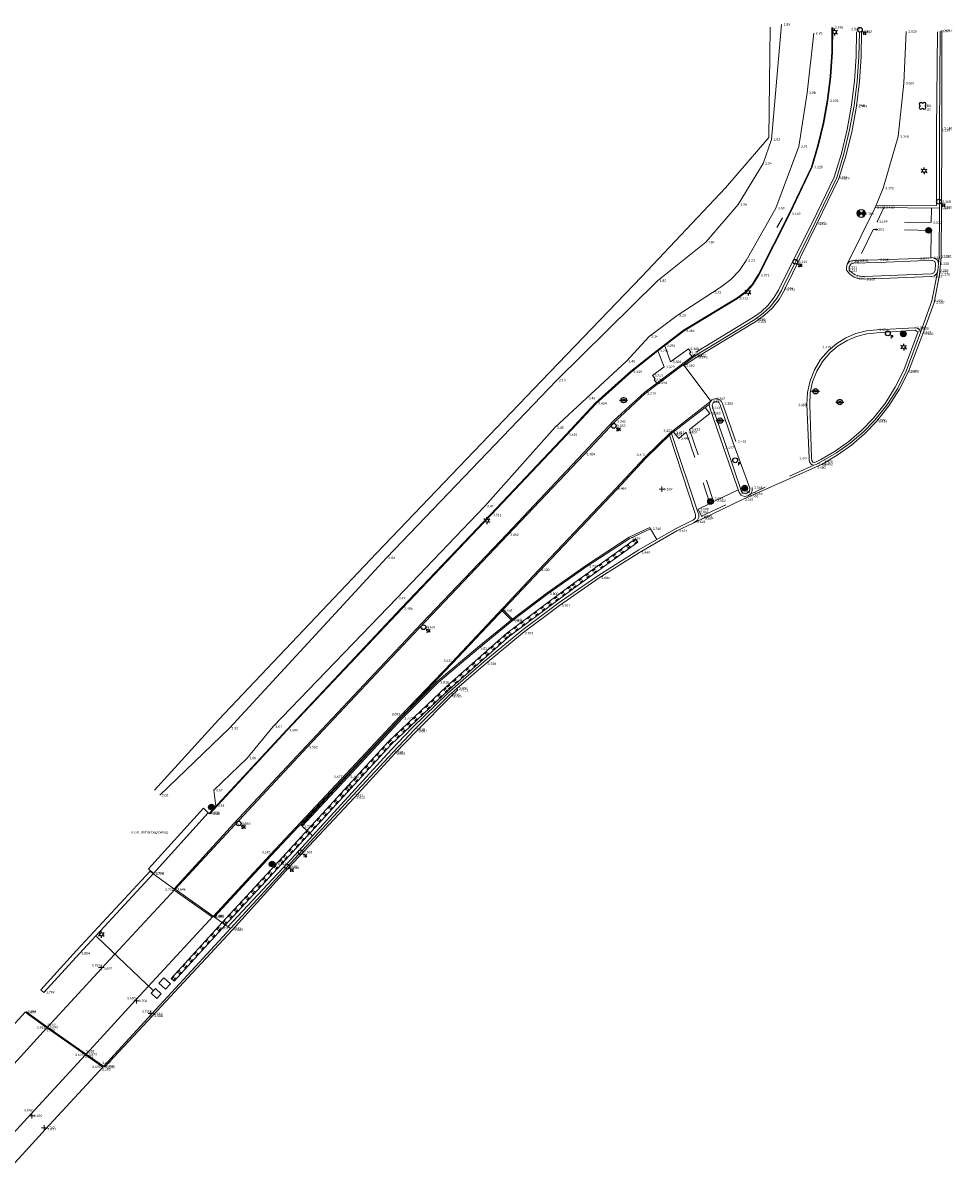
# Model space of a CAD drawing. Header units: metres. Extents: x 152089 to 154194, y 463573 to 464275.
# Tile 35 of 35: x 154125 to 154194, y 464189 to 464275. Entities that reach past the tile are written whole.
import ezdxf
from ezdxf.lldxf.tags import DXFTag

# ---------------------------------------------------------------- set-up
doc = ezdxf.new("R2010")
doc.units = ezdxf.units.M
doc.header["$MEASUREMENT"] = 0
doc.linetypes.add('HIDDEN2', pattern=[2.5, 1, -1.5])
doc.linetypes.add('XX-HIDDEN', pattern=[4, 2, -2])
for name, color, linetype, lineweight, true_color in [('B-ME-AL-HOOGTELABEL_HOOGTEMERK-S', 1, 'Continuous', 0, 0xff0000), ('B-ME-BV-GELEIDECONSTRUCTIE_GELEIDERAIL-G', 7, 'Continuous', 0, 0x7f7fff), ('B-ME-GW-TALUD_TEEN-G', 80, 'Continuous', 0, 0x3fff00), ('B-ME-IE-MEUBILAIR_WEGMEUBILAIR_SLAGBOOM-G', 40, 'Continuous', 0, 0xffbf00), ('B-ME-VH-KANTOPSLUITING_OPSLUITBAND_100X200-G', 7, 'VH-OPSLUITBAND_100X200', 0, 0xff7fbf), ('B-ME-VH-KANTOPSLUITING_OPSLUITBAND_60X200-G', 7, 'VH-OPSLUITBAND_60X200', 0, 0x7f7fff), ('B-ME-VH-KANTOPSLUITING_TROTTOIRBAND_180 200-G', 7, 'VH-TROTTOIRBAND_180-200', 0, 0xff7fff), ('B-ME-VH-KANTOPSLUITING_TROTTOIRBAND_RWS-G', 7, 'VH-RWSBAND', 0, 0x994c99), ('B-ME-VH-VERHARDING_KLINKERS-G', 40, 'Continuous', 0, 0xffbf00), ('B-ME-WH-KUNSTWERK_BRUG-G', 1, 'Continuous', 0, 0xff0000)]:
    doc.layers.add(name, color=color, linetype=linetype, lineweight=lineweight, true_color=true_color)
for name, color, linetype in [('B-ME-GR-BOOM-S', 100, 'Continuous'), ('B-ME-IE-MEUBILAIR_LICHTMAST-S', 1, 'Continuous'), ('B-ME-IE-MEUBILAIR_PAAL-S', 1, 'Continuous'), ('B-ME-IE-MEUBILAIR_STRAATKOLK-S', 1, 'Continuous'), ('B-ME-IE-MEUBILAIR_TROTTOIRKOLK-S', 1, 'Continuous'), ('B-ME-IE-MEUBILAIR_VERKEERSBORD-S', 1, 'Continuous'), ('B-ME-IE-MEUBILAIR_VERKEERSLICHT-S', 1, 'Continuous'), ('B-ME-RI-PUT-S', 1, 'Continuous')]:
    doc.layers.add(name, color=color, linetype=linetype)
for name, color, linetype, lineweight in [('B-ME-GW-TALUD_KRUIN-G', 54, 'Continuous', 18), ('B-ME-IE-TERREINAFSCHEIDING_KUNSTMATIG_HEKWERK-G', 202, 'IE-TERREINAFSCHEIDING-KUNSTMATIG', 18), ('B-ME-IE-TERREINAFSCHEIDING_KUNSTMATIG_MUUR-G', 130, 'IE-TERREINAFSCHEIDING-KUNSTMATIG-DICHT', 18), ('B-ME-VH-MATERIAALGRENS-G', 243, 'XX-HIDDEN', 18), ('B-ME-VH-VERHARDING_ASFALT-G', 2, 'Continuous', 18), ('B-ME-VH-VERHARDING_BETON-G', 21, 'Continuous', 18), ('B-ME-VH-VERHARDING_TEGEL-G', 24, 'Continuous', 18), ('B-ME-VW-VERKEERSTEKEN_BORD_INFO-G', 1, 'Continuous', 18)]:
    doc.layers.add(name, color=color, linetype=linetype, lineweight=lineweight)
doc.styles.add('18_100', font='romans', dxfattribs={"width": 0.8, "height": 0.18})
doc.styles.add('18_200', font='romans', dxfattribs={"width": 0.8, "height": 0.36})
doc.styles.add('SLK', font='calibri.ttf', dxfattribs={"height": 0.3})
doc.linetypes.add('IE-TERREINAFSCHEIDING-KUNSTMATIG', pattern='A,4,[82,NLCS.SHX,S=0.75,R=90,X=0,Y=0],4,-2', length=10)
doc.linetypes.add('IE-TERREINAFSCHEIDING-KUNSTMATIG-DICHT', pattern='A,8,-1,[82,NLCS.SHX,S=0.75,R=90,X=0,Y=0],-1', length=10)
tags = doc.linetypes.add('VH-OPSLUITBAND_100X200', pattern=[16, 8, -2, 4, -2]).pattern_tags.tags
tags[10:11] = [DXFTag(74, 4), DXFTag(75, 0), DXFTag(340, '0'), DXFTag(46, 1.0), DXFTag(50, 0.0), DXFTag(44, 0.0), DXFTag(45, 0.0)]
tags[8:9] = [DXFTag(74, 4), DXFTag(75, 0), DXFTag(340, '0'), DXFTag(46, 1.0), DXFTag(50, 0.0), DXFTag(44, 0.0), DXFTag(45, 0.0)]
tags[6:7] = [DXFTag(74, 4), DXFTag(75, 0), DXFTag(340, '0'), DXFTag(46, 1.0), DXFTag(50, 0.0), DXFTag(44, 0.0), DXFTag(45, 0.0)]
tags[4:5] = [DXFTag(74, 4), DXFTag(75, 0), DXFTag(340, '0'), DXFTag(46, 1.0), DXFTag(50, 0.0), DXFTag(44, 0.0), DXFTag(45, 0.0)]
tags = doc.linetypes.add('VH-OPSLUITBAND_60X200', pattern=[12, 6, -2, 2, -2]).pattern_tags.tags
tags[10:11] = [DXFTag(74, 4), DXFTag(75, 0), DXFTag(340, '0'), DXFTag(46, 1.0), DXFTag(50, 0.0), DXFTag(44, 0.0), DXFTag(45, 0.0)]
tags[8:9] = [DXFTag(74, 4), DXFTag(75, 0), DXFTag(340, '0'), DXFTag(46, 1.0), DXFTag(50, 0.0), DXFTag(44, 0.0), DXFTag(45, 0.0)]
tags[6:7] = [DXFTag(74, 4), DXFTag(75, 0), DXFTag(340, '0'), DXFTag(46, 1.0), DXFTag(50, 0.0), DXFTag(44, 0.0), DXFTag(45, 0.0)]
tags[4:5] = [DXFTag(74, 4), DXFTag(75, 0), DXFTag(340, '0'), DXFTag(46, 1.0), DXFTag(50, 0.0), DXFTag(44, 0.0), DXFTag(45, 0.0)]
tags = doc.linetypes.add('VH-RWSBAND', pattern=[24, 10, -2, 2, -2, 2, -2, 2, -2]).pattern_tags.tags
tags[18:19] = [DXFTag(74, 4), DXFTag(75, 0), DXFTag(340, '0'), DXFTag(46, 1.0), DXFTag(50, 0.0), DXFTag(44, 0.0), DXFTag(45, 0.0)]
tags[16:17] = [DXFTag(74, 4), DXFTag(75, 0), DXFTag(340, '0'), DXFTag(46, 1.0), DXFTag(50, 0.0), DXFTag(44, 0.0), DXFTag(45, 0.0)]
tags[14:15] = [DXFTag(74, 4), DXFTag(75, 0), DXFTag(340, '0'), DXFTag(46, 1.0), DXFTag(50, 0.0), DXFTag(44, 0.0), DXFTag(45, 0.0)]
tags[12:13] = [DXFTag(74, 4), DXFTag(75, 0), DXFTag(340, '0'), DXFTag(46, 1.0), DXFTag(50, 0.0), DXFTag(44, 0.0), DXFTag(45, 0.0)]
tags[10:11] = [DXFTag(74, 4), DXFTag(75, 0), DXFTag(340, '0'), DXFTag(46, 1.0), DXFTag(50, 0.0), DXFTag(44, 0.0), DXFTag(45, 0.0)]
tags[8:9] = [DXFTag(74, 4), DXFTag(75, 0), DXFTag(340, '0'), DXFTag(46, 1.0), DXFTag(50, 0.0), DXFTag(44, 0.0), DXFTag(45, 0.0)]
tags[6:7] = [DXFTag(74, 4), DXFTag(75, 0), DXFTag(340, '0'), DXFTag(46, 1.0), DXFTag(50, 0.0), DXFTag(44, 0.0), DXFTag(45, 0.0)]
tags[4:5] = [DXFTag(74, 4), DXFTag(75, 0), DXFTag(340, '0'), DXFTag(46, 1.0), DXFTag(50, 0.0), DXFTag(44, 0.0), DXFTag(45, 0.0)]
tags = doc.linetypes.add('VH-TROTTOIRBAND_180-200', pattern=[20, 10, -2, 2, -2, 2, -2]).pattern_tags.tags
tags[14:15] = [DXFTag(74, 4), DXFTag(75, 0), DXFTag(340, '0'), DXFTag(46, 1.0), DXFTag(50, 0.0), DXFTag(44, 0.0), DXFTag(45, 0.0)]
tags[12:13] = [DXFTag(74, 4), DXFTag(75, 0), DXFTag(340, '0'), DXFTag(46, 1.0), DXFTag(50, 0.0), DXFTag(44, 0.0), DXFTag(45, 0.0)]
tags[10:11] = [DXFTag(74, 4), DXFTag(75, 0), DXFTag(340, '0'), DXFTag(46, 1.0), DXFTag(50, 0.0), DXFTag(44, 0.0), DXFTag(45, 0.0)]
tags[8:9] = [DXFTag(74, 4), DXFTag(75, 0), DXFTag(340, '0'), DXFTag(46, 1.0), DXFTag(50, 0.0), DXFTag(44, 0.0), DXFTag(45, 0.0)]
tags[6:7] = [DXFTag(74, 4), DXFTag(75, 0), DXFTag(340, '0'), DXFTag(46, 1.0), DXFTag(50, 0.0), DXFTag(44, 0.0), DXFTag(45, 0.0)]
tags[4:5] = [DXFTag(74, 4), DXFTag(75, 0), DXFTag(340, '0'), DXFTag(46, 1.0), DXFTag(50, 0.0), DXFTag(44, 0.0), DXFTag(45, 0.0)]

# ---------------------------------------------------------------- blocks, each defined once
blk = doc.blocks.new('put')
at = {"color": 0, "ltscale": 0.5}
for p, q in [((-0.3, 0), (0, 0)), ((-0.299, 0.028), (-0.028, 0.027)), ((-0.295, 0.055), (-0.055, 0.055)), ((-0.289, 0.083), (-0.083, 0.082)), ((-0.279, 0.11), (-0.11, 0.11)), ((-0.267, 0.137), (-0.138, 0.137)), ((-0.267, 0.137), (-0.138, 0.137)), ((-0.251, 0.165), (-0.165, 0.165)), ((-0.23, 0.192), (-0.192, 0.192)), ((0, 0), (0.3, 0)), ((0.027, 0.027), (0.298, 0.027)), ((0.055, 0.055), (0.295, 0.055)), ((0.082, 0.082), (0.288, 0.082)), ((0.11, 0.11), (0.279, 0.109)), ((0.137, 0.137), (0.267, 0.137)), ((0.165, 0.164), (0.251, 0.164)), ((0.192, 0.192), (0.23, 0.192)), ((-0.299, -0.027), (-0.027, -0.027)), ((-0.295, -0.055), (-0.055, -0.055)), ((-0.289, -0.082), (-0.082, -0.082)), ((-0.28, -0.109), (-0.11, -0.11)), ((-0.267, -0.137), (-0.137, -0.137)), ((-0.251, -0.164), (-0.165, -0.164)), ((-0.231, -0.192), (-0.192, -0.192)), ((0.027, -0.027), (0.298, -0.028)), ((0.054, -0.055), (0.295, -0.055)), ((0.082, -0.082), (0.288, -0.083)), ((0.109, -0.11), (0.279, -0.11)), ((0.137, -0.137), (0.267, -0.137)), ((0.164, -0.165), (0.251, -0.165)), ((0.191, -0.192), (0.23, -0.192))]:
    blk.add_line(p, q, dxfattribs=at)
at = {"ltscale": 0.5}
for p, q in [((0.212, 0.212), (-0.213, -0.212)), ((-0.212, 0.212), (0.212, -0.213))]:
    blk.add_line(p, q, dxfattribs=at)
blk.add_ellipse((0, 0), major_axis=(-0.212, 0.212), ratio=1, start_param=3.926991, end_param=10.210176, dxfattribs=at)
at = {"style": '18_200', "width": 0.8}
blk.add_attdef('HOOGTE', (0.402, 0.261), '', height=0.25, dxfattribs=at)
blk = doc.blocks.new('LICHTMAST')
at = {"ltscale": 0.1}
for p, q in [((-0.11, 0.063), (-0.219, 0.127)), ((0, 0.127), (0, 0.253)), ((0.11, 0.063), (0.219, 0.127)), ((-0.11, -0.063), (-0.219, -0.127)), ((0, -0.127), (0, -0.253)), ((0.11, -0.063), (0.219, -0.127))]:
    blk.add_line(p, q, dxfattribs=at)
blk.add_circle((0, 0), 0.127, dxfattribs=at)
at = {"style": '18_200', "width": 0.8}
blk.add_attdef('HOOGTE', (0.247, 0.242), '', height=0.25, dxfattribs=at)
blk = doc.blocks.new('hoogtemaat')
at = {"color": 0, "linetype": 'ByBlock'}
for points in [[(-0.2, 0, 0), (0.2, 0, 0)], [(0, -0.2, 0), (0, 0.2, 0)]]:
    blk.add_polyline3d(points, dxfattribs=at)
at = {"style": '18_200', "width": 0.8}
blk.add_attdef('HOOGTE', (0.247, 0.263), '', height=0.25, dxfattribs=at)
blk = doc.blocks.new('STRAATKOLK')
at = {"ltscale": 2}
blk.add_ellipse((0, 0), major_axis=(-0.127, 0.127), ratio=1, start_param=3.926991, end_param=10.210176, dxfattribs=at)
at = {"ltscale": 2, "style": '18_100', "width": 0.8}
blk.add_text('SK', height=0.216, dxfattribs=at).set_placement((0.193, -0.375))
at = {"style": '18_200', "width": 0.8}
blk.add_attdef('HOOGTE', (0.29, 0.211), '', height=0.25, dxfattribs=at)
blk = doc.blocks.new('boom')
for centre, major_axis, start_param, end_param in [((-0.122, 0.122), (-0.0916, 0.0916), 4.266828, 8.299543), ((0.122, 0.122), (0.0916, 0.0916), 4.266828, 8.299543), ((-0.122, -0.122), (0.0916, 0.0916), 1.125235, 5.15795), ((0.122, -0.122), (-0.0916, 0.0916), 1.125235, 5.15795)]:
    blk.add_ellipse(centre, major_axis=major_axis, ratio=1, start_param=start_param, end_param=end_param)
at = {"style": '18_200', "width": 0.8}
blk.add_attdef('HOOGTE', (0.314, 0.12), '', height=0.25, dxfattribs=at)
blk = doc.blocks.new('TROTTOIRKOLK')
at = {"ltscale": 2}
blk.add_ellipse((0, 0), major_axis=(-0.127, 0.127), ratio=1, start_param=3.926991, end_param=10.210176, dxfattribs=at)
at = {"ltscale": 2, "style": '18_100', "width": 0.8}
blk.add_text('TK', height=0.216, dxfattribs=at).set_placement((0.193, -0.375))
at = {"style": '18_200', "width": 0.8}
blk.add_attdef('HOOGTE', (0.214, 0.179), '', height=0.25, dxfattribs=at)
blk = doc.blocks.new('verkeersbord')
blk.add_line((-0.3, 0), (0.3, 0))
for radius in [0.2, 0.0745]:
    blk.add_circle((0, 0), radius)
at = {"style": '18_200', "width": 0.8}
blk.add_attdef('HOOGTE', (0.245, 0.178), '', height=0.25, dxfattribs=at)
blk = doc.blocks.new('PAAL')
at = {"ltscale": 2}
blk.add_ellipse((0, 0), major_axis=(-0.181, 0), ratio=1, start_param=3.926991, end_param=10.210176, dxfattribs=at)
at = {"ltscale": 2, "style": '18_200', "width": 0.8}
blk.add_text('P', height=0.218, dxfattribs=at).set_placement((0.219, -0.382))
at = {"style": '18_200', "width": 0.8}
blk.add_attdef('HOOGTE', (0.236, 0.203), '', height=0.25, dxfattribs=at)
blk = doc.blocks.new('Verkeerslicht SLK', base_point=(2557.887, 2858.61))
h = blk.add_hatch()
h.set_pattern_fill('ANSI31', color=256, scale=0.0045, style=0, pattern_type=2)
h.set_pattern_definition([(45, (-97056.483087, -217229.933216), (-0.0101027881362, 0.0101027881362), [])])
edge = h.paths.add_edge_path()
edge.add_arc((2557.887, 2858.61), 0.127, 225, 585)
edge = h.paths.add_edge_path()
edge.add_arc((2557.887, 2858.61), 0.0678, 0, 360)
blk.add_circle((2557.887, 2858.61), 0.0678)
blk.add_ellipse((2557.887, 2858.61), major_axis=(0.149, 0.149), ratio=1)
blk.add_ellipse((2557.887, 2858.61), major_axis=(-0.0895, 0.0895), ratio=1, start_param=1.570796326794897, end_param=7.853981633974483)

msp = doc.modelspace()

# ---------------------------------------------------------------- linework, layer by layer
at = {"layer": 'B-ME-BV-GELEIDECONSTRUCTIE_GELEIDERAIL-G'}
msp.add_lwpolyline([(154170.704, 464236.843), (154165.935, 464233.401), (154161.089, 464229.798), (154156.585, 464225.793), (154152.236, 464221.676), (154149.189, 464218.358), (154144.321, 464213.04), (154139.786, 464208.145), (154135.975, 464203.949), (154136.197, 464203.747), (154140.007, 464207.942), (154144.541, 464212.837), (154149.41, 464218.155), (154152.449, 464221.465), (154156.787, 464225.572), (154161.279, 464229.565), (154166.068, 464233.132), (154170.88, 464236.6)], close=True, dxfattribs=at)
at = {"layer": 'B-ME-BV-GELEIDECONSTRUCTIE_GELEIDERAIL-G', "linetype": 'HIDDEN2', "ltscale": 0.25}
for points in [[(154136.03, 464203.898), (154139.841, 464208.094), (154144.376, 464212.989), (154149.244, 464218.307), (154152.289, 464221.623), (154156.635, 464225.738), (154161.137, 464229.74), (154165.979, 464233.341), (154170.748, 464236.782)], [(154136.141, 464203.798), (154139.952, 464207.993), (154144.486, 464212.888), (154149.355, 464218.206), (154152.396, 464221.518), (154156.737, 464225.627), (154161.232, 464229.623), (154166.068, 464233.22), (154170.836, 464236.66)]]:
    msp.add_lwpolyline(points, dxfattribs=at)
at = {"layer": 'B-ME-GW-TALUD_KRUIN-G'}
msp.add_lwpolyline([(154139.324, 464216.85), (154139.176, 464218.035), (154141.674, 464220.445), (154143.619, 464222.8), (154152.852, 464232.403), (154159.451, 464239.296), (154164.683, 464245.172), (154167.055, 464247.385), (154170.032, 464250.137), (154171.741, 464252), (154173.841, 464253.559), (154176.477, 464255.28), (154177.133, 464255.709), (154177.857, 464256.268), (154178.484, 464256.934), (154178.999, 464257.691), (154181.22, 464261.588), (154182.943, 464266.218), (154183.546, 464270.231), (154184.05, 464274.703)], dxfattribs=at)
at = {"layer": 'B-ME-GW-TALUD_TEEN-G'}
msp.add_lwpolyline([(154135.12, 464217.665), (154140.333, 464222.678), (154152.077, 464235.436), (154164.833, 464248.737), (154172.371, 464256.17), (154175.983, 464259.044), (154178.407, 464261.883), (154180.269, 464264.945), (154180.888, 464266.748), (154181.644, 464275.351)], dxfattribs=at)
at = {"layer": 'B-ME-IE-MEUBILAIR_WEGMEUBILAIR_SLAGBOOM-G'}
msp.add_lwpolyline([(154130.403, 464207.092), (154134.648, 464203.033)], dxfattribs=at)
for points in [[(154135.066, 464203.59), (154135.44, 464203.997), (154135.928, 464203.548), (154135.554, 464203.142), (154135.066, 464203.59)], [(154134.902, 464202.456), (154134.481, 464202.859), (154134.815, 464203.207), (154135.236, 464202.804), (154134.902, 464202.456)]]:
    msp.add_lwpolyline(points, close=True, dxfattribs=at)
at = {"layer": 'B-ME-IE-TERREINAFSCHEIDING_KUNSTMATIG_HEKWERK-G'}
msp.add_lwpolyline([(154134.731, 464218.028), (154139.517, 464223.298), (154151.341, 464235.77), (154163.694, 464248.686), (154171.198, 464256.493), (154177.455, 464263.129), (154180.687, 464266.885), (154180.802, 464275.154)], dxfattribs=at)
at = {"layer": 'B-ME-IE-TERREINAFSCHEIDING_KUNSTMATIG_MUUR-G'}
for points in [[(154134.664, 464211.815), (154138.758, 464216.348), (154138.387, 464216.683), (154134.293, 464212.15)], [(154134.401, 464211.975), (154128.892, 464206.031), (154126.236, 464203.109), (154126.458, 464202.907), (154129.113, 464205.828), (154134.621, 464211.771)]]:
    msp.add_lwpolyline(points, close=True, dxfattribs=at)
at = {"layer": 'B-ME-VH-KANTOPSLUITING_OPSLUITBAND_100X200-G'}
msp.add_line((154161.51, 464230.834), (154160.808, 464231.537), dxfattribs=at)
for points in [[(154136.226, 464210.693), (154140.659, 464215.533), (154146.09, 464221.338), (154154.741, 464230.531), (154161.114, 464237.231), (154166.79, 464243.257), (154169.105, 464245.701), (154171.423, 464247.821), (154175.147, 464250.648)], [(154139.217, 464208.554), (154143.453, 464213.144), (154148.778, 464218.79), (154153.152, 464223.489), (154157.012, 464227.512), (154163.567, 464234.462), (154169.318, 464240.554), (154171.488, 464242.876), (154173.34, 464244.681), (154176.249, 464246.941)], [(154145.776, 464215.334), (154145.702, 464215.402), (154149.148, 464219.115), (154153.192, 464223.482), (154155.89, 464226.182), (154158.903, 464228.726), (154161.438, 464230.779), (154164.098, 464232.816), (154167.047, 464234.879), (154170.237, 464236.966), (154171.797, 464237.7), (154171.839, 464237.609)]]:
    msp.add_lwpolyline(points, dxfattribs=at)
at = {"layer": 'B-ME-VH-KANTOPSLUITING_OPSLUITBAND_60X200-G'}
msp.add_lwpolyline([(154138.816, 464216.302), (154144.624, 464222.564), (154153.208, 464231.674), (154159.862, 464238.676), (154165.525, 464244.669), (154167.725, 464247.031), (154170.366, 464249.402), (154172.36, 464250.96), (154174.31, 464252.474), (154178.314, 464254.882), (154178.925, 464255.332), (154179.442, 464255.887), (154179.846, 464256.529), (154179.887, 464256.608), (154182.209, 464261.195), (154183.871, 464264.701), (154184.353, 464266.328), (154184.746, 464267.979), (154185.05, 464269.649), (154185.275, 464271.463), (154185.395, 464273.286), (154185.408, 464275.114)], dxfattribs=at)
at = {"layer": 'B-ME-VH-KANTOPSLUITING_TROTTOIRBAND_180 200-G'}
for points in [[(154193.306, 464274.79), (154193.234, 464267.401), (154193.236, 464261.787), (154188.712, 464261.834)], [(154140.228, 464207.816), (154144.68, 464212.58), (154149.485, 464217.834), (154152.442, 464221.055), (154154.032, 464222.734), (154156.681, 464225.295), (154159.363, 464227.65), (154162.212, 464229.985), (154165.002, 464232.078), (154167.888, 464234.072), (154170.975, 464236.032), (154173.718, 464237.61), (154175.063, 464238.284), (154175.2, 464238.43), (154175.208, 464238.63), (154175.174, 464238.734), (154173.262, 464244.605)]]:
    msp.add_lwpolyline(points, dxfattribs=at)
for points in [[(154191.856, 464257.65), (154192.888, 464257.684), (154192.938, 464257.686), (154193.109, 464257.615), (154193.169, 464257.441), (154193.122, 464256.938), (154193.033, 464256.756), (154192.846, 464256.677), (154192.843, 464256.677), (154187.841, 464256.494), (154187.488, 464256.507), (154187.151, 464256.614), (154186.912, 464256.759), (154186.71, 464256.952), (154186.703, 464257.158), (154186.739, 464257.309), (154186.845, 464257.423), (154186.994, 464257.468), (154187.007, 464257.469), (154188.868, 464257.532)], [(154191.866, 464252.355), (154191.744, 464252.401), (154191.625, 464252.464), (154188.787, 464252.259), (154188.012, 464252.186), (154187.256, 464251.998), (154186.538, 464251.697), (154185.874, 464251.291), (154185.279, 464250.788), (154184.719, 464250.138), (154184.276, 464249.403), (154183.961, 464248.605), (154183.784, 464247.766), (154183.75, 464246.908), (154183.893, 464242.903), (154183.9, 464242.709), (154183.976, 464242.58), (154184.126, 464242.572), (154184.576, 464242.783), (154185.655, 464243.416), (154186.673, 464244.145), (154187.62, 464244.962), (154188.49, 464245.862), (154189.381, 464246.984), (154190.151, 464248.192), (154190.792, 464249.473)], [(154179.263, 464240.646), (154179.239, 464240.419), (154179.078, 464240.259), (154178.917, 464240.227), (154178.761, 464240.274), (154178.644, 464240.389), (154177.493, 464243.778), (154176.47, 464246.716), (154176.455, 464246.877), (154176.526, 464247.023), (154176.662, 464247.111), (154176.825, 464247.115), (154176.965, 464247.033), (154177.043, 464246.89), (154178.022, 464244.039)]]:
    msp.add_lwpolyline(points, close=True, dxfattribs=at)
at = {"layer": 'B-ME-VH-KANTOPSLUITING_TROTTOIRBAND_RWS-G'}
msp.add_lwpolyline([(154175.271, 464250.84), (154179.539, 464253.433), (154180.108, 464253.835), (154180.615, 464254.313), (154181.05, 464254.857), (154181.406, 464255.456), (154181.52, 464255.682), (154183.967, 464260.55), (154185.584, 464263.916), (154186.121, 464265.687), (154186.555, 464267.486), (154186.885, 464269.308), (154187.108, 464271.126), (154187.226, 464272.955), (154187.241, 464274.787)], dxfattribs=at)
at = {"layer": 'B-ME-VH-MATERIAALGRENS-G'}
msp.add_line((154184.055, 464242.375), (154179.33, 464240.204), dxfattribs=at)
for points in [[(154192.854, 464261.615), (154192.844, 464260.531), (154188.783, 464260.575), (154189.296, 464261.644)], [(154192.821, 464257.887), (154192.839, 464259.93), (154188.504, 464260.01), (154187.363, 464257.686)], [(154172.306, 464248.491), (154172.108, 464248.744), (154172.189, 464248.826), (154171.991, 464249.067), (154172.848, 464249.714), (154172.397, 464250.913)], [(154172.9, 464251.303), (154173.341, 464250.098), (154174.668, 464251.068), (154174.852, 464250.826), (154174.746, 464250.757), (154174.938, 464250.489)], [(154175.927, 464246.691), (154176.285, 464246.232), (154174.764, 464245.033), (154176.552, 464239.641), (154176.669, 464239.7), (154178.392, 464240.505)], [(154173.561, 464244.853), (154173.968, 464244.366), (154174.513, 464244.838), (154176.281, 464239.505), (154175.397, 464239.061), (154175.659, 464238.554), (154178.863, 464240.027)]]:
    msp.add_lwpolyline(points, dxfattribs=at)
at = {"layer": 'B-ME-VH-VERHARDING_ASFALT-G'}
msp.add_line((154136.212, 464210.553), (154139.068, 464208.537), dxfattribs=at)
for points in [[(154193.628, 464274.902), (154193.621, 464267.57), (154193.596, 464261.637), (154193.578, 464257.992), (154193.454, 464256.627), (154193.048, 464254.537), (154192.211, 464252.19), (154191.126, 464249.379), (154190.467, 464248.048), (154189.673, 464246.794), (154188.75, 464245.63), (154187.848, 464244.698), (154186.864, 464243.852), (154185.806, 464243.1), (154184.683, 464242.45), (154184.143, 464242.186), (154178.732, 464239.793), (154175.766, 464238.383), (154173.809, 464237.442), (154171.01, 464235.829), (154168.009, 464233.93), (154165.037, 464231.854), (154162.269, 464229.782), (154159.498, 464227.497), (154157.34, 464225.646), (154157.421, 464225.539), (154156.921, 464225.082), (154154.339, 464222.464), (154152.703, 464220.788), (154149.687, 464217.489), (154144.767, 464212.221), (154140.558, 464207.597), (154134.572, 464201.149), (154130.99, 464197.32)], [(154190.961, 464274.83), (154190.79, 464270.949), (154190.369, 464266.965), (154189.245, 464263.094), (154188.634, 464261.649), (154186.557, 464257.41), (154186.499, 464257.159), (154186.505, 464256.945), (154186.752, 464256.657), (154187.065, 464256.441), (154187.452, 464256.308), (154187.86, 464256.286), (154192.856, 464256.477), (154192.868, 464256.477), (154193.093, 464256.542), (154193.261, 464256.705), (154193.334, 464256.927), (154193.371, 464257.433)], [(154192.045, 464252.282), (154191.991, 464252.463), (154191.859, 464252.598), (154191.737, 464252.647), (154191.606, 464252.654), (154188.799, 464252.485), (154187.992, 464252.405), (154187.207, 464252.206), (154186.46, 464251.891), (154185.769, 464251.467), (154185.15, 464250.944), (154184.566, 464250.267), (154184.103, 464249.502), (154183.773, 464248.672), (154183.585, 464247.798), (154183.544, 464246.905), (154183.695, 464242.885), (154183.701, 464242.726), (154183.753, 464242.553), (154183.881, 464242.425), (154184.055, 464242.375), (154184.231, 464242.415), (154184.231, 464242.415)], [(154179.436, 464240.697), (154179.446, 464240.437), (154179.33, 464240.204), (154179.117, 464240.056)]]:
    msp.add_lwpolyline(points, dxfattribs=at)
at = {"layer": 'B-ME-VH-VERHARDING_ASFALT-G', "linetype": 'Continuous'}
for points in [[(154187.624, 464274.813), (154187.606, 464272.949), (154187.482, 464271.089), (154187.253, 464269.238), (154186.918, 464267.405), (154186.479, 464265.594), (154185.938, 464263.81), (154184.284, 464260.418), (154181.865, 464255.481), (154181.861, 464255.472), (154181.455, 464254.774), (154180.954, 464254.141), (154180.368, 464253.586), (154179.709, 464253.12), (154175.302, 464250.451), (154174.35, 464249.821), (154176.344, 464247.148), (154176.429, 464247.248), (154176.626, 464247.339), (154176.878, 464247.329), (154177.095, 464247.198), (154177.22, 464246.979), (154178.219, 464244.129)], [(154179.436, 464240.697), (154179.446, 464240.437), (154179.33, 464240.204), (154179.117, 464240.056), (154178.863, 464240.027)]]:
    msp.add_lwpolyline(points, dxfattribs=at)
at = {"layer": 'B-ME-VH-VERHARDING_ASFALT-G'}
msp.add_lwpolyline([(154139.126, 464208.619), (154136.281, 464210.627), (154130.776, 464204.686), (154126.738, 464200.299), (154129.624, 464198.28), (154133.344, 464202.342)], close=True, dxfattribs=at)
msp.add_point((154174.35, 464249.821), dxfattribs=at)
at = {"layer": 'B-ME-VH-VERHARDING_BETON-G'}
for p, q in [((154139.137, 464208.597), (154140.408, 464207.679)), ((154126.738, 464200.299), (154125.096, 464201.463)), ((154130.927, 464197.377), (154129.624, 464198.28))]:
    msp.add_line(p, q, dxfattribs=at)
msp.add_lwpolyline([(154126.458, 464202.907), (154129.113, 464205.828), (154134.621, 464211.771), (154136.259, 464210.604)], dxfattribs=at)
at = {"layer": 'B-ME-VH-VERHARDING_KLINKERS-G'}
msp.add_line((154161.43, 464230.772), (154160.74, 464231.464), dxfattribs=at)
msp.add_lwpolyline([(154146.551, 464214.625), (154145.776, 464215.334), (154149.222, 464219.047), (154153.264, 464223.413), (154155.958, 464226.108), (154158.967, 464228.649), (154161.5, 464230.701), (154164.157, 464232.735), (154167.103, 464234.796), (154170.286, 464236.879), (154171.839, 464237.609), (154172.306, 464236.798)], dxfattribs=at)
at = {"layer": 'B-ME-VH-VERHARDING_TEGEL-G'}
for points in [[(154134.621, 464211.771), (154138.758, 464216.348), (154138.86, 464216.261), (154144.667, 464222.523), (154153.252, 464231.632), (154159.906, 464238.635), (154165.569, 464244.628), (154167.767, 464246.988), (154170.405, 464249.356), (154172.397, 464250.913), (154174.344, 464252.424), (154178.345, 464254.83), (154178.965, 464255.287), (154179.49, 464255.851), (154179.9, 464256.502), (154179.94, 464256.581), (154182.263, 464261.169), (154183.927, 464264.679), (154184.41, 464266.31), (154184.805, 464267.966), (154185.109, 464269.64), (154185.335, 464271.457), (154185.455, 464273.284), (154185.468, 464275.115)], [(154136.277, 464210.621), (154140.752, 464215.455), (154146.148, 464221.262), (154154.515, 464230.136), (154161.177, 464237.161), (154166.893, 464243.193), (154169.189, 464245.635), (154171.449, 464247.722), (154175.195, 464250.561), (154179.641, 464253.274), (154180.248, 464253.706), (154180.789, 464254.218), (154181.253, 464254.801), (154181.631, 464255.443), (154181.708, 464255.598), (154184.133, 464260.476), (154185.785, 464263.889), (154186.307, 464265.66), (154186.734, 464267.456), (154187.065, 464269.273), (154187.298, 464271.095), (154187.435, 464272.928), (154187.475, 464274.765)], [(154193.498, 464274.838), (154193.451, 464267.45), (154193.454, 464261.609), (154188.634, 464261.649)], [(154193.454, 464261.609), (154193.422, 464257.982), (154193.371, 464257.433)], [(154186.557, 464257.41), (154186.733, 464257.597), (154186.979, 464257.672), (154187, 464257.673), (154188.849, 464257.737), (154191.863, 464257.829), (154192.864, 464257.89), (154192.917, 464257.893), (154193.152, 464257.84), (154193.321, 464257.669), (154193.371, 464257.433)], [(154184.231, 464242.415), (154185.764, 464243.279), (154186.786, 464244.008), (154187.739, 464244.827), (154188.616, 464245.727), (154189.525, 464246.863), (154190.312, 464248.088), (154190.967, 464249.387), (154192.045, 464252.282), (154192.893, 464254.668), (154193.301, 464256.799)], [(154139.144, 464208.621), (154143.38, 464213.212), (154148.705, 464218.859), (154153.079, 464223.558), (154156.939, 464227.581), (154163.495, 464234.531), (154169.245, 464240.623), (154171.416, 464242.946), (154173.274, 464244.757), (154176.344, 464247.148), (154176.289, 464247.083), (154176.231, 464246.875), (154176.265, 464246.661), (154177.296, 464243.678), (154178.462, 464240.318), (154178.626, 464240.122), (154178.863, 464240.027)], [(154175.049, 464238.038), (154175.346, 464238.251), (154175.445, 464238.439), (154175.453, 464238.648), (154175.368, 464238.84), (154173.405, 464244.732)], [(154130.883, 464197.329), (154134.538, 464201.305), (154140.42, 464207.692), (154144.655, 464212.309), (154149.569, 464217.646), (154152.578, 464220.89), (154154.177, 464222.585), (154156.788, 464225.162), (154157.34, 464225.646)]]:
    msp.add_lwpolyline(points, dxfattribs=at)
at = {"layer": 'B-ME-VW-VERKEERSTEKEN_BORD_INFO-G'}
msp.add_line((154181.713, 464260.876), (154181.296, 464260.144), dxfattribs=at)
at = {"layer": 'B-ME-WH-KUNSTWERK_BRUG-G'}
msp.add_line((154130.875, 464197.32), (154129.577, 464198.242), dxfattribs=at)
for points in [[(154118.866, 464191.748), (154118.925, 464191.617), (154118.886, 464191.495), (154118.082, 464190.339), (154119.144, 464189.659), (154119.906, 464190.703), (154119.921, 464190.723), (154120.047, 464190.8), (154120.191, 464190.768), (154121.723, 464189.69), (154125.48, 464193.782), (154129.577, 464198.242), (154126.691, 464200.258), (154122.719, 464195.924), (154118.941, 464191.787), (154118.866, 464191.748), (154117.272, 464192.914), (154121.208, 464197.23), (154125.056, 464201.422), (154126.691, 464200.258)], [(154123.045, 464188.801), (154126.567, 464192.663), (154130.883, 464197.329)]]:
    msp.add_lwpolyline(points, dxfattribs=at)

# ---------------------------------------------------------------- block references
at = {"layer": 'B-ME-AL-HOOGTELABEL_HOOGTEMERK-S'}
for p in [(154172.681, 464240.575), (154130.738, 464204.763), (154133.397, 464202.265), (154134.451, 464201.322), (154125.556, 464193.666), (154126.489, 464192.762)]:
    msp.add_blockref('hoogtemaat', p, dxfattribs=at)
at = {"layer": 'B-ME-GR-BOOM-S'}
msp.add_blockref('boom', (154192.195, 464269.257), dxfattribs=at)
at = {"layer": 'B-ME-IE-MEUBILAIR_LICHTMAST-S'}
for p in [(154185.6, 464274.782), (154192.312, 464264.4), (154179.133, 464255.319), (154190.778, 464251.199), (154159.592, 464238.213), (154130.754, 464207.25)]:
    msp.add_blockref('LICHTMAST', p, dxfattribs=at)
at = {"layer": 'B-ME-IE-MEUBILAIR_PAAL-S'}
for p in [(154189.587, 464252.227), (154178.17, 464242.73)]:
    msp.add_blockref('PAAL', p, dxfattribs=at)
at = {"layer": 'B-ME-IE-MEUBILAIR_STRAATKOLK-S'}
for p in [(154182.672, 464257.588), (154169.081, 464245.304), (154154.854, 464230.234), (154141.026, 464215.551)]:
    msp.add_blockref('STRAATKOLK', p, dxfattribs=at)
at = {"layer": 'B-ME-IE-MEUBILAIR_TROTTOIRKOLK-S'}
for p in [(154187.504, 464274.949), (154193.417, 464262.083), (154145.661, 464213.394), (154144.655, 464212.309)]:
    msp.add_blockref('TROTTOIRKOLK', p, dxfattribs=at)
at = {"layer": 'B-ME-IE-MEUBILAIR_VERKEERSBORD-S'}
for p in [(154184.181, 464247.897), (154169.829, 464247.226), (154185.998, 464247.088), (154177.038, 464245.698)]:
    msp.add_blockref('verkeersbord', p, dxfattribs=at)
at = {"layer": 'B-ME-IE-MEUBILAIR_VERKEERSLICHT-S'}
for p in [(154192.644, 464259.935), (154190.748, 464252.186), (154178.883, 464240.652), (154176.331, 464239.647), (154138.991, 464216.777), (154143.533, 464212.51)]:
    msp.add_blockref('Verkeerslicht SLK', p, dxfattribs=at)
at = {"layer": 'B-ME-RI-PUT-S'}
msp.add_blockref('put', (154187.6, 464261.206), dxfattribs=at)

# ---------------------------------------------------------------- texts
at = {"layer": 'B-ME-AL-HOOGTELABEL_HOOGTEMERK-S', "style": 'SLK'}
for s, p in [('3.629', (154172.831, 464240.485)), ('n.t.m. dichte begroeiing', (154132.992, 464214.803)), ('3.755', (154130.025, 464204.82)), ('3.706', (154133.547, 464202.175)), ('3.720', (154133.785, 464201.391)), ('3.695', (154125.706, 464193.576)), ('3.707', (154126.639, 464192.672))]:
    msp.add_text(s, height=0.18, dxfattribs=at).set_placement(p)
at = {"layer": 'B-ME-GR-BOOM-S', "style": 'SLK'}
for s, p in [('20', (154192.495, 464268.897)), ('EIK', (154192.495, 464269.167))]:
    msp.add_text(s, height=0.18, dxfattribs=at).set_placement(p)
at = {"layer": 'B-ME-GW-TALUD_KRUIN-G', "style": 'SLK'}
for s, p in [('2.92', (154184.2, 464274.613)), ('2.98', (154183.696, 464270.141)), ('2.91', (154183.093, 464266.128)), ('3.09', (154181.37, 464261.498)), ('3.21', (154179.149, 464257.601)), ('3.33', (154176.627, 464255.19)), ('3.38', (154173.991, 464253.469)), ('3.34', (154171.891, 464251.91)), ('3.40', (154170.182, 464250.047)), ('3.43', (154167.205, 464247.295)), ('3.48', (154164.833, 464245.082)), ('3.47', (154159.601, 464239.206)), ('3.49', (154153.002, 464232.313)), ('3.61', (154143.769, 464222.71)), ('3.66', (154141.824, 464220.355)), ('3.67', (154139.326, 464217.945)), ('3.65', (154139.468, 464216.808))]:
    msp.add_text(s, height=0.18, dxfattribs=at).set_placement(p)
at = {"layer": 'B-ME-GW-TALUD_TEEN-G', "style": 'SLK'}
for s, p in [('1.89', (154181.794, 464275.261)), ('2.03', (154181.038, 464266.658)), ('2.04', (154180.419, 464264.855)), ('1.96', (154178.557, 464261.793)), ('1.84', (154176.133, 464258.954)), ('1.87', (154172.521, 464256.08)), ('2.13', (154164.983, 464248.647)), ('2.02', (154152.227, 464235.346)), ('2.32', (154140.483, 464222.588)), ('2.03', (154135.27, 464217.575))]:
    msp.add_text(s, height=0.18, dxfattribs=at).set_placement(p)
at = {"layer": 'B-ME-IE-MEUBILAIR_STRAATKOLK-S', "style": 'SLK'}
for s, p in [('3.113', (154182.912, 464257.498)), ('3.353', (154169.321, 464245.214)), ('3.469', (154155.094, 464230.144)), ('3.563', (154141.266, 464215.461))]:
    msp.add_text(s, height=0.18, dxfattribs=at).set_placement(p)
at = {"layer": 'B-ME-IE-MEUBILAIR_TROTTOIRKOLK-S', "style": 'SLK'}
for s, p in [('2.839', (154186.855, 464274.913)), ('3.168', (154193.657, 464261.993)), ('3.582', (154145.901, 464213.304)), ('3.582', (154143.944, 464212.441))]:
    msp.add_text(s, height=0.18, dxfattribs=at).set_placement(p)
at = {"layer": 'B-ME-RI-PUT-S', "style": 'SLK'}
msp.add_text('3.165', height=0.18, dxfattribs=at).set_placement((154187.9, 464261.116))
at = {"layer": 'B-ME-VH-MATERIAALGRENS-G', "style": 'SLK'}
for s, p in [('3.183', (154189.444, 464261.55)), ('3.195', (154193.604, 464261.519)), ('3.199', (154188.932, 464260.497)), ('3.200', (154192.967, 464260.441)), ('3.201', (154188.654, 464259.92)), ('3.241', (154187.512, 464257.593)), ('3.232', (154193.572, 464257.892)), ('3.294', (154172.547, 464250.823)), ('3.292', (154173.05, 464251.213)), ('3.300', (154174.818, 464250.978)), ('3.282', (154174.896, 464250.667)), ('3.306', (154173.491, 464250.008)), ('3.253', (154175.069, 464250.426)), ('3.345', (154172.141, 464248.977)), ('3.329', (154172.998, 464249.624)), ('3.321', (154172.258, 464248.654)), ('3.294', (154172.426, 464248.44)), ('3.393', (154176.435, 464246.142)), ('3.411', (154173.741, 464244.727)), ('3.429', (154174.663, 464244.748)), ('3.423', (154174.914, 464244.943)), ('3.442', (154174.118, 464244.276)), ('3.480', (154184.293, 464242.096)), ('3.521', (154178.542, 464240.415)), ('3.566', (154179.582, 464240.148)), ('3.553', (154176.628, 464239.773)), ('3.560', (154176.819, 464239.61)), ('3.598', (154175.547, 464238.971)), ('3.599', (154175.809, 464238.464))]:
    msp.add_text(s, height=0.18, dxfattribs=at).set_placement(p)
at = {"layer": 'B-ME-VH-VERHARDING_ASFALT-G', "style": 'SLK'}
for s, p in [('3.067', (154193.778, 464274.812)), ('2.893', (154187.774, 464274.723)), ('3.025', (154191.111, 464274.74)), ('3.081', (154190.94, 464270.859)), ('2.984', (154187.403, 464269.148)), ('3.140', (154193.771, 464267.48)), ('3.146', (154190.519, 464266.875)), ('3.079', (154186.088, 464263.72)), ('3.172', (154189.395, 464263.004)), ('3.171', (154188.784, 464261.559)), ('3.205', (154193.746, 464261.547)), ('3.101', (154184.434, 464260.328)), ('3.204', (154186.815, 464257.498)), ('3.261', (154193.728, 464257.902)), ('3.271', (154193.451, 464256.709)), ('3.278', (154193.604, 464256.537)), ('3.173', (154182.015, 464255.391)), ('3.293', (154193.043, 464254.578)), ('3.307', (154193.198, 464254.447)), ('3.203', (154179.859, 464253.03)), ('3.374', (154188.949, 464252.395)), ('3.386', (154191.756, 464252.564)), ('3.330', (154192.009, 464252.508)), ('3.307', (154192.195, 464252.192)), ('3.333', (154192.361, 464252.1)), ('3.415', (154184.694, 464251.098)), ('3.263', (154174.5, 464249.731)), ('3.263', (154174.5, 464249.731)), ('3.243', (154175.452, 464250.361)), ('3.358', (154191.276, 464249.289)), ('3.342', (154176.497, 464247.054)), ('3.367', (154176.776, 464247.249)), ('3.373', (154176.415, 464246.571)), ('3.383', (154177.37, 464246.889)), ('3.488', (154182.878, 464246.777)), ('3.419', (154188.9, 464245.54)), ('3.457', (154177.446, 464243.588)), ('3.462', (154178.369, 464244.039)), ('3.494', (154182.97, 464242.766)), ('3.480', (154184.293, 464242.096)), ('3.480', (154184.381, 464242.325)), ('3.475', (154184.83, 464242.553)), ('3.482', (154184.833, 464242.36)), ('3.534', (154178.612, 464240.228)), ('3.556', (154179.586, 464240.607)), ('3.565', (154178.882, 464239.703)), ('3.565', (154179.267, 464239.966)), ('3.604', (154175.916, 464238.293)), ('3.621', (154173.959, 464237.352)), ('3.649', (154171.16, 464235.739)), ('3.686', (154168.159, 464233.84)), ('3.701', (154165.187, 464231.764)), ('3.703', (154162.419, 464229.692)), ('3.726', (154159.648, 464227.407)), ('3.705', (154157.49, 464225.556)), ('3.711', (154157.571, 464225.449)), ('3.705', (154157.071, 464224.992)), ('3.687', (154154.489, 464222.374)), ('3.661', (154152.853, 464220.698)), ('3.652', (154149.837, 464217.399)), ('3.626', (154144.917, 464212.131)), ('3.646', (154136.431, 464210.537)), ('3.602', (154139.276, 464208.529)), ('3.602', (154139.276, 464208.529)), ('3.620', (154140.708, 464207.507)), ('3.697', (154130.926, 464204.596)), ('3.650', (154132.667, 464202.377)), ('3.608', (154134.722, 464201.059)), ('3.695', (154126.888, 464200.209)), ('3.618', (154129.584, 464198.401)), ('3.595', (154131.14, 464197.23))]:
    msp.add_text(s, height=0.18, dxfattribs=at).set_placement(p)
at = {"layer": 'B-ME-VH-VERHARDING_BETON-G', "style": 'SLK'}
for s, p in [('3.778', (154134.771, 464211.681)), ('3.720', (154135.527, 464210.515)), ('3.668', (154139.287, 464208.507)), ('3.701', (154139.621, 464207.616)), ('3.804', (154129.263, 464205.738)), ('3.799', (154126.608, 464202.817)), ('3.799', (154125.246, 464201.373)), ('3.749', (154126.682, 464200.395)), ('3.672', (154129.796, 464198.186)), ('3.687', (154130.824, 464197.542))]:
    msp.add_text(s, height=0.18, dxfattribs=at).set_placement(p)
at = {"layer": 'B-ME-VH-VERHARDING_KLINKERS-G', "style": 'SLK'}
for s, p in [('3.740', (154171.989, 464237.519)), ('3.759', (154170.436, 464236.789)), ('3.797', (154167.253, 464234.706)), ('3.800', (154164.307, 464232.645)), ('3.541', (154160.876, 464231.388)), ('3.663', (154161.564, 464230.698)), ('3.804', (154161.65, 464230.611)), ('3.827', (154159.117, 464228.559)), ('3.810', (154156.108, 464226.018)), ('3.773', (154153.414, 464223.323)), ('3.753', (154149.372, 464218.957)), ('3.720', (154145.926, 464215.244))]:
    msp.add_text(s, height=0.18, dxfattribs=at).set_placement(p)
at = {"layer": 'B-ME-VH-VERHARDING_TEGEL-G', "style": 'SLK'}
for s, p in [('2.978', (154185.618, 464275.025)), ('2.878', (154187.625, 464274.675)), ('3.072', (154193.648, 464274.748)), ('3.031', (154185.259, 464269.55)), ('2.955', (154187.215, 464269.183)), ('3.114', (154193.601, 464267.36)), ('3.128', (154184.077, 464264.589)), ('3.054', (154185.935, 464263.799)), ('3.169', (154182.413, 464261.079)), ('3.171', (154188.784, 464261.559)), ('3.195', (154193.604, 464261.519)), ('3.078', (154184.283, 464260.386)), ('3.223', (154187.15, 464257.583)), ('3.236', (154188.999, 464257.647)), ('3.244', (154192.013, 464257.739)), ('3.231', (154193.014, 464257.8)), ('3.221', (154186.649, 464257.069)), ('3.223', (154186.655, 464256.855)), ('3.258', (154193.484, 464256.837)), ('3.230', (154193.521, 464257.343)), ('3.271', (154180.09, 464256.491)), ('3.225', (154187.215, 464256.351)), ('3.235', (154188.01, 464256.196)), ('3.282', (154193.006, 464256.387)), ('3.146', (154181.858, 464255.508)), ('3.323', (154178.495, 464254.74)), ('3.186', (154179.791, 464253.184)), ('3.365', (154174.494, 464252.334)), ('3.294', (154172.547, 464250.823)), ('3.222', (154175.345, 464250.471)), ('3.349', (154170.555, 464249.266)), ('3.347', (154191.117, 464249.297)), ('3.319', (154171.599, 464247.632)), ('3.342', (154176.497, 464247.054)), ('3.424', (154167.917, 464246.898)), ('3.342', (154169.339, 464245.545)), ('3.399', (154188.766, 464245.637)), ('3.425', (154165.719, 464244.538)), ('3.422', (154172.802, 464244.858)), ('3.416', (154173.567, 464244.606)), ('3.384', (154167.043, 464243.103)), ('3.445', (154170.796, 464243.042)), ('3.475', (154184.83, 464242.553)), ('3.469', (154169.395, 464240.533)), ('3.511', (154160.056, 464238.545)), ('3.586', (154175.518, 464238.75)), ('3.621', (154175.323, 464238.037)), ('3.589', (154175.595, 464238.349)), ('3.452', (154161.327, 464237.071)), ('3.530', (154163.645, 464234.441)), ('3.486', (154153.402, 464231.542)), ('3.471', (154154.665, 464230.046)), ('3.625', (154156.353, 464227.653)), ('3.705', (154157.49, 464225.556)), ('3.695', (154156.938, 464225.072)), ('3.653', (154152.473, 464223.642)), ('3.585', (154144.817, 464222.433)), ('3.658', (154154.327, 464222.495)), ('3.562', (154146.298, 464221.172)), ('3.641', (154152.728, 464220.8)), ('3.677', (154148.143, 464218.94)), ('3.615', (154149.719, 464217.556)), ('3.608', (154138.908, 464216.258)), ('3.648', (154139.01, 464216.171)), ('3.556', (154140.902, 464215.365)), ('3.695', (154142.768, 464213.308)), ('3.745', (154134.814, 464211.725)), ('3.582', (154144.805, 464212.219)), ('3.646', (154136.427, 464210.531)), ('3.602', (154139.294, 464208.531)), ('3.592', (154140.57, 464207.602)), ('3.612', (154134.688, 464201.215)), ('3.595', (154131.058, 464197.26))]:
    msp.add_text(s, height=0.18, dxfattribs=at).set_placement(p)
at = {"layer": 'B-ME-WH-KUNSTWERK_BRUG-G', "style": 'SLK'}
for s, p in [('3.809', (154125.206, 464201.332)), ('3.751', (154125.917, 464200.176)), ('3.702', (154126.647, 464199.994)), ('3.623', (154128.779, 464198.135)), ('3.672', (154129.518, 464197.994)), ('3.693', (154130.066, 464197.242)), ('3.595', (154130.802, 464197.043)), ('3.642', (154124.974, 464194.007)), ('3.611', (154126.717, 464192.573))]:
    msp.add_text(s, height=0.18, dxfattribs=at).set_placement(p)

doc.saveas('drawing.dxf')
